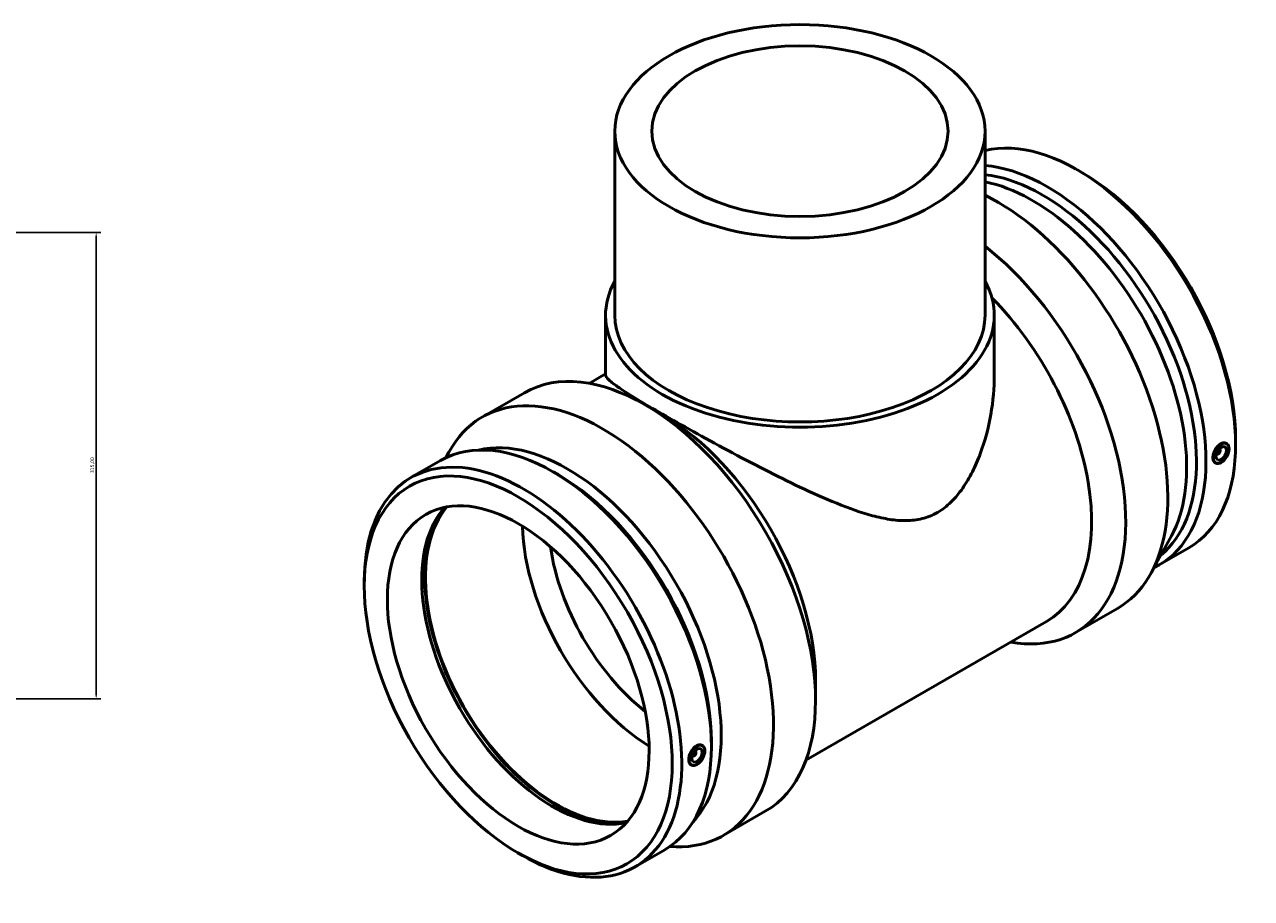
# Model space of a CAD drawing. Header units: millimetres. Extents: x -317 to 1758, y -1168 to 1308.
# Tile 9 of 9: x 930 to 1758, y 718 to 1308. Entities that reach past the tile are written whole.
import ezdxf

# ---------------------------------------------------------------- set-up
doc = ezdxf.new("R2010")
doc.units = ezdxf.units.MM
doc.layers.add('Dimension (ISO)', color=7, linetype='Continuous', lineweight=25)
doc.layers.add('Visible (ISO)', color=7, linetype='Continuous', lineweight=50)
doc.styles.add('Note Text (ISO)', font='tahoma.ttf')
doc.dimstyles.new('Default (ISO)', dxfattribs={"dimtxt": 2.5, "dimasz": 2.5, "dimexe": 3.175, "dimexo": 0, "dimgap": 0.762, "dimtad": 1, "dimrnd": 1e-08, "dimzin": 0, "dimtxsty": 'Note Text (ISO)', "dimcen": 0.09, "dimdle": 10, "dimclrd": 256, "dimclre": 256, "dimclrt": 232, "dimazin": 0, "dimtfac": 1.40208, "dimtmove": 0, "dimatfit": 3, "dimfxl": 1, "dimtolj": 1, "dimtzin": 0, "dimlwd": -1, "dimlwe": -1, "dimarcsym": 0})

# ---------------------------------------------------------------- blocks, each defined once
blk = doc.blocks.new('*D9')
at = {"layer": 'Defpoints', "color": 0, "transparency": 16777216}
for p in [(673.03, 1167.93), (842.03, 852.93), (978.03, 852.93)]:
    blk.add_point(p, dxfattribs=at)
at = {"layer": 'Dimension (ISO)', "transparency": 16777216}
for p, q in [((673.03, 1167.93), (981.21, 1167.93)), ((978.03, 1165.43), (978.03, 855.43)), ((842.03, 852.93), (981.21, 852.93))]:
    blk.add_line(p, q, dxfattribs=at)
for points in [[(977.61, 1165.43), (978.45, 1165.43), (978.03, 1167.93)], [(977.61, 855.43), (978.45, 855.43), (978.03, 852.93)]]:
    blk.add_solid(points, dxfattribs=at)
at = {"layer": 'Dimension (ISO)', "color": 232, "true_color": 0xca0064, "transparency": 16777216, "insert": (974.1, 1005.37), "char_height": 2.5, "attachment_point": 1, "rotation": 90, "style": 'Note Text (ISO)'}
blk.add_mtext('\\A1;315,00', dxfattribs=at)

msp = doc.modelspace()

# ---------------------------------------------------------------- linework, layer by layer
at = {"layer": 'Visible (ISO)'}
for p, q in [((1328.247, 1236.209), (1328.247, 1111.942)), ((1578.247, 1236.209), (1578.247, 1111.942)), ((1643.861, 1208.199), (1640.658, 1210.058)), ((1321.997, 1111.942), (1321.997, 1071.565)), ((1584.497, 1111.942), (1584.497, 1071.565)), ((1310.903, 1065.997), (1321.997, 1072.385)), ((1238.756, 1043.26), (1267.175, 1059.625)), ((1360.444, 1044.711), (1348.963, 1051.374)), ((1747.433, 1028.342), (1747.433, 1024.639)), ((1214.129, 1015.733), (1216.2, 1019.527)), ((1736.415, 1021.762), (1736.589, 1021.662)), ((1741.681, 1025.06), (1741.355, 1025.297)), ((1190.603, 1002.363), (1210.624, 1013.893)), ((1734.21, 1012.086), (1733.824, 1012.256)), ((1734.419, 1018.296), (1734.593, 1018.195)), ((1289.89, 1004.361), (1286.687, 1006.22)), ((1704.12, 963.161), (1690.294, 937.837)), ((1695.87, 943.471), (1715.891, 955)), ((1159.061, 929.021), (1159.061, 932.725)), ((1639.319, 897.738), (1667.737, 914.104)), ((1457.319, 811.741), (1619.659, 905.226)), ((1463.776, 865.274), (1463.776, 851.999)), ((1387.71, 821.222), (1387.385, 821.459)), ((1393.463, 824.504), (1393.463, 820.801)), ((1380.623, 814.357), (1380.448, 814.458)), ((1382.619, 817.824), (1382.444, 817.924)), ((1380.239, 808.248), (1379.853, 808.418)), ((1401.441, 760.754), (1429.86, 777.119)), ((1262.633, 749.164), (1265.836, 747.306)), ((1341.899, 739.632), (1361.921, 751.162)), ((1365.271, 753.27), (1369.592, 753.157))]:
    msp.add_line(p, q, dxfattribs=at)
for centre, major_axis, ratio in [((1453.247, 1236.209), (125, 0), 0.5758617), ((1453.247, 1236.209), (100, 0), 0.5758617), ((1263.035, 869.146), (73.379, -127.424), 0.5780931), ((1737.712, 1018.707), (-3.743, -6.499), 0.5780931), ((1737.712, 1018.707), (-2.495, -4.333), 0.5780931), ((1263.035, 869.146), (62.379, -108.323), 0.5780931), ((1383.742, 814.869), (-3.743, -6.499), 0.5780931), ((1383.742, 814.869), (-2.495, -4.333), 0.5780931)]:
    msp.add_ellipse(centre, major_axis=major_axis, ratio=ratio, dxfattribs=at)
for centre, major_axis, ratio, start_param, end_param in [((1640.243, 1086.366), (-75.648, 131.365), 0.5780931, 3.1415927, 6.116454), ((1620.222, 1074.836), (-75.648, 131.365), 0.5780931, 3.0964411, 5.9020789), ((1617.006, 1072.984), (73.379, -127.424), 0.5780931, 0.0944376, 2.7401231), ((1610.393, 1069.176), (73.379, -127.424), 0.5780931, 0.3396212, 2.6724465), ((1643.459, 1088.217), (73.379, -127.424), 0.5780931, 0.7873319, 2.3542608), ((1586.395, 1055.357), (81.342, -141.253), 0.5780931, 0, 2.4288823), ((1557.977, 1038.991), (81.342, -141.253), 0.5780931, 5.8321585, 8.4645247), ((1453.247, 1111.942), (131.25, 0), 0.5758617, 2.831748, 6.5930299), ((1546.451, 1032.354), (73.208, -127.128), 0.5780931, 0, 1.9989096), ((1453.247, 1111.942), (-125, 0), 0.5758617, 0, 3.1415927), ((1348.517, 918.372), (-81.342, 141.253), 0.5780931, 3.1415927, 6.2831853), ((1320.099, 902.007), (-81.342, 141.253), 0.5780931, 2.8019715, 6.6228065), ((1360.043, 925.009), (73.208, -127.128), 0.5780931, 0.7873319, 2.3542608), ((1286.272, 882.527), (-75.648, 131.365), 0.5780931, 3.1415927, 6.2831853), ((1296.101, 888.188), (-73.379, 127.424), 0.5780931, 3.3110613, 6.1137166), ((1735.591, 1019.929), (0.998, 1.733), 0.5780931, 2.9593736, 6.4654043), ((1266.251, 870.998), (-75.648, 131.365), 0.5780931, 2.3542608, 7.0705172), ((1289.488, 884.379), (73.379, -127.424), 0.5780931, 0.7873319, 2.3542608), ((1286.272, 882.527), (62.379, -108.323), 0.5780931, 3.3282128, 6.0965651), ((1288.766, 883.963), (62.753, -108.972), 0.5780931, 3.3621463, 6.0626317), ((1288.766, 883.963), (62.379, -108.323), 0.5780931, 3.348512, 6.0762659), ((1354.252, 921.674), (-62.379, 108.323), 0.5780931, 0.8158775, 2.3257151), ((1363.091, 926.764), (-56.141, 97.491), 0.5780931, 0.9642216, 2.1773711), ((1381.621, 816.09), (0.998, 1.733), 0.5780931, 2.9593736, 6.4654043)]:
    msp.add_ellipse(centre, major_axis=major_axis, ratio=ratio, start_param=start_param, end_param=end_param, dxfattribs=at)
for points, knots in [([(1584.497, 1071.565), (1584.497, 1062.951), (1583.716, 1053.937), (1580.542, 1035.958), (1578.155, 1026.99), (1573.406, 1014.3), (1571.63, 1010.202), (1567.683, 1002.402), (1565.513, 998.699), (1560.748, 991.848), (1558.154, 988.699), (1552.485, 983.147), (1549.41, 980.744), (1542.699, 976.88), (1539.263, 975.533), (1532.25, 973.782), (1528.673, 973.377), (1521.379, 973.284), (1517.661, 973.596), (1510.083, 974.759), (1506.222, 975.611), (1494.432, 978.777), (1486.306, 981.691), (1469.822, 988.349), (1461.466, 992.102), (1445.592, 999.598), (1437.517, 1003.587), (1421.127, 1011.939), (1412.81, 1016.3), (1396.561, 1024.993), (1388.609, 1029.334), (1373.674, 1037.624), (1366.69, 1041.572), (1354.188, 1048.771), (1348.488, 1052.128), (1338.668, 1058.094), (1334.547, 1060.704), (1328.075, 1065.095), (1325.715, 1066.882), (1322.677, 1069.719), (1321.997, 1070.771), (1321.997, 1071.565)], [32.605828, 32.605828, 32.605828, 32.605828, 35.4532191, 35.4532191, 38.3006102, 38.3006102, 39.7243057, 39.7243057, 41.1480012, 41.1480012, 42.5716968, 42.5716968, 43.9953923, 43.9953923, 45.4190879, 45.4190879, 46.8427834, 46.8427834, 48.266479, 48.266479, 49.6901745, 49.6901745, 52.5375656, 52.5375656, 55.3849567, 55.3849567, 58.0369896, 58.0369896, 60.6890226, 60.6890226, 63.3410555, 63.3410555, 65.9930885, 65.9930885, 68.6451215, 68.6451215, 71.2971544, 71.2971544, 73.9491874, 73.9491874, 76.6012203, 76.6012203, 76.6012203, 76.6012203]), ([(1733.824, 1012.257), (1733.741, 1012.293), (1733.662, 1012.333), (1733.13, 1012.644), (1732.738, 1013.093), (1732.22, 1014.286), (1732.094, 1015.031), (1732.094, 1016.58), (1732.22, 1017.487), (1732.738, 1019.334), (1733.13, 1020.274), (1734.042, 1021.935), (1734.623, 1022.766), (1735.912, 1024.168), (1736.619, 1024.739), (1737.96, 1025.511), (1738.681, 1025.763), (1740.02, 1025.874), (1740.637, 1025.732), (1741.204, 1025.401), (1741.281, 1025.351), (1741.355, 1025.296)], [0.5211483, 0.5211483, 0.5211483, 0.5211483, 0.5685956, 0.5685956, 0.8527518, 0.8527518, 1.1369079, 1.1369079, 1.4210641, 1.4210641, 1.7052202, 1.7052202, 1.989518, 1.989518, 2.2738158, 2.2738158, 2.5581137, 2.5581137, 2.8424115, 2.8424115, 2.8876246, 2.8876246, 2.8876246, 2.8876246]), ([(1379.854, 808.419), (1379.771, 808.455), (1379.691, 808.495), (1379.159, 808.806), (1378.768, 809.254), (1378.25, 810.448), (1378.123, 811.193), (1378.123, 812.742), (1378.25, 813.649), (1378.768, 815.496), (1379.159, 816.436), (1380.071, 818.096), (1380.653, 818.928), (1381.941, 820.33), (1382.649, 820.901), (1383.319, 821.287)], [2.7949642, 2.7949642, 2.7949642, 2.7949642, 2.8424115, 2.8424115, 3.1265676, 3.1265676, 3.4107238, 3.4107238, 3.6948799, 3.6948799, 3.9790361, 3.9790361, 4.2633339, 4.2633339, 4.5476317, 4.5476317, 4.5476317, 4.5476317]), ([(1383.319, 821.287), (1383.989, 821.673), (1384.71, 821.925), (1386.049, 822.035), (1386.666, 821.894), (1387.234, 821.563), (1387.31, 821.513), (1387.384, 821.458)], [0, 0, 0, 0, 0.28429782, 0.28429782, 0.56859564, 0.56859564, 0.61380876, 0.61380876, 0.61380876, 0.61380876])]:
    msp.add_open_spline(points, degree=3, knots=knots, dxfattribs=at)

# ---------------------------------------------------------------- dimensions: what is measured, and where the dimension line sits
at = {"layer": 'Dimension (ISO)'}
dim = msp.add_linear_dim(base=(978.031, 852.934), p1=(673.031, 1167.934), p2=(842.031, 852.934), angle=90, dimstyle='Default (ISO)', override={"dimdec": 2, "dimtp": 0, "dimtm": 0, "dimtdec": 2, "dimtofl": 0, "dimatfit": 1}, dxfattribs=at)
dim.commit()
dim.dimension.update_dxf_attribs({"geometry": '*D9', "text_midpoint": (978.031, 1010.434), "dimtype": 160})

doc.saveas('drawing.dxf')
